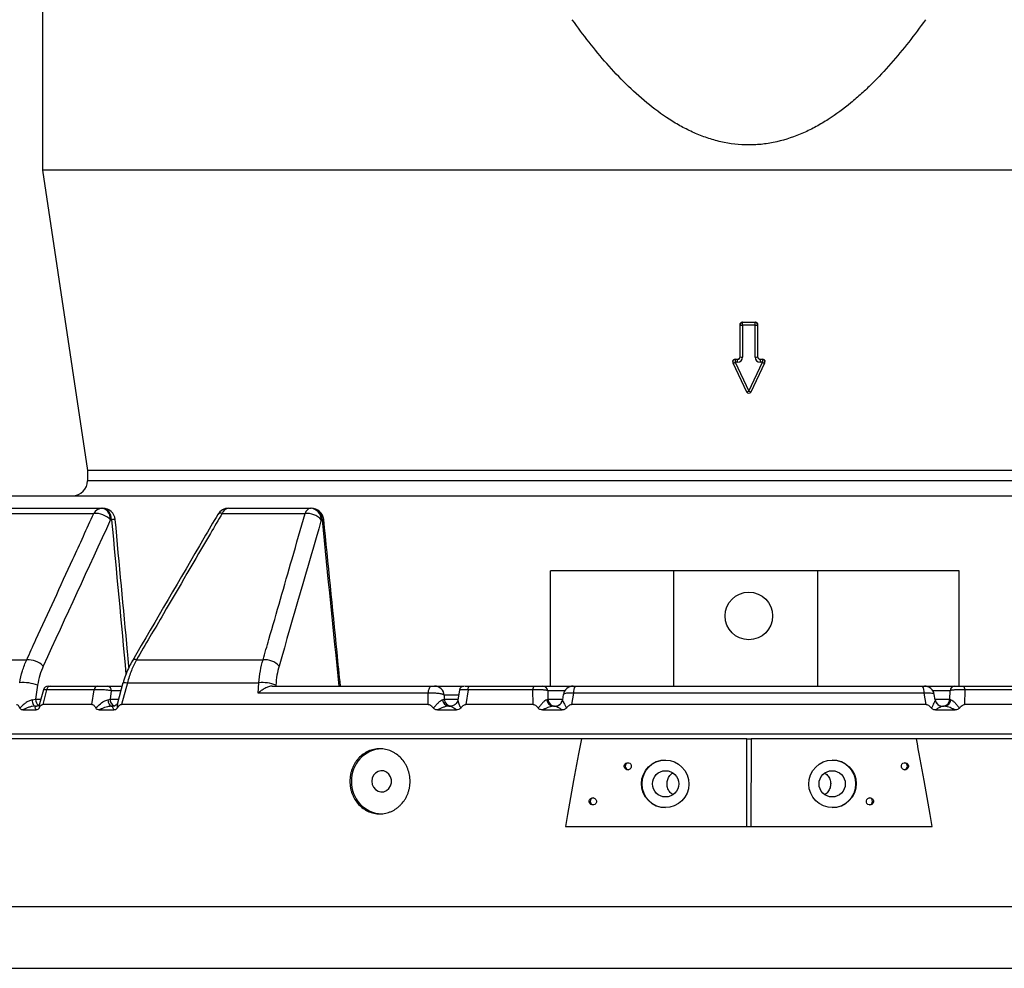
# Model space of a CAD drawing. Header units: millimetres. Extents: x 1309 to 2709, y 450 to 3578.
# Tile 4 of 9: x 1718 to 2111, y 1507 to 1886. Entities that reach past the tile are written whole.
import ezdxf

# ---------------------------------------------------------------- set-up
doc = ezdxf.new("R2010")
doc.units = ezdxf.units.MM

msp = doc.modelspace()

# ---------------------------------------------------------------- linework, layer by layer
at = {"color": 7, "linetype": 'Continuous', "lineweight": 25}
for p, q in [((1727.11, 2577.2), (1727.11, 1825.66)), ((1727.11, 1825.66), (1745.11, 1705.66)), ((2009.11, 1825.66), (1727.11, 1825.66)), ((2291.11, 1825.66), (2009.11, 1825.66)), ((2006.61, 1765), (2006.61, 1764.92)), ((2006.61, 1763.79), (2006.61, 1764.92)), ((2006.61, 1764.92), (2011.61, 1764.92)), ((2011.61, 1765), (2011.61, 1764.92)), ((2011.61, 1763.79), (2011.61, 1764.92)), ((2005.61, 1764.01), (2005.61, 1763.93)), ((2005.61, 1751.09), (2005.61, 1763.93)), ((2011.61, 1763.79), (2006.61, 1763.79)), ((2006.61, 1763.79), (2006.61, 1750.94)), ((2011.61, 1750.94), (2011.61, 1763.79)), ((2012.61, 1764.01), (2012.61, 1763.93)), ((2012.61, 1763.93), (2012.61, 1751.09)), ((2002.68, 1749.2), (2002.68, 1749.11)), ((2003.68, 1750.18), (2003.68, 1750.1)), ((2003.68, 1750.1), (2003.68, 1748.96)), ((2003.68, 1750.1), (2004.61, 1750.1)), ((2004.61, 1750.18), (2004.61, 1750.1)), ((2004.61, 1748.96), (2004.61, 1750.1)), ((2013.61, 1750.18), (2013.61, 1750.1)), ((2013.61, 1750.1), (2013.61, 1748.96)), ((2013.61, 1750.1), (2014.54, 1750.1)), ((2014.54, 1750.18), (2014.54, 1750.1)), ((2014.54, 1750.1), (2014.54, 1748.96)), ((2015.54, 1749.11), (2015.54, 1749.2)), ((2002.77, 1748.68), (2008.2, 1737.17)), ((2003.68, 1748.96), (2009.11, 1737.45)), ((2004.61, 1748.96), (2003.68, 1748.96)), ((2009.11, 1737.45), (2014.54, 1748.96)), ((2010.01, 1737.17), (2015.44, 1748.68)), ((2014.54, 1748.96), (2013.61, 1748.96)), ((1745.11, 1705.66), (1745.11, 1701.66)), ((2009.11, 1705.66), (1745.11, 1705.66)), ((2273.11, 1705.66), (2009.11, 1705.66)), ((1694.11, 1695.66), (2009.11, 1695.66)), ((2009.11, 1695.66), (2324.11, 1695.66)), ((1700.09, 1690.66), (1750.8, 1690.66)), ((1750.8, 1690.66), (1751.2, 1690.66)), ((1801.42, 1690.66), (1834.12, 1690.66)), ((1834.12, 1690.66), (1834.41, 1690.66)), ((1696.31, 1688.6), (1747.64, 1688.6)), ((1798.88, 1688.6), (1831.99, 1688.6)), ((1754.72, 1686.1), (1754.32, 1686.1)), ((1838.72, 1686.1), (1838.44, 1686.1)), ((1929.87, 1619.66), (1929.87, 1665.66)), ((1979.11, 1665.66), (1929.87, 1665.66)), ((1979.11, 1619.66), (1979.11, 1665.66)), ((2093.1, 1665.66), (1979.11, 1665.66)), ((2036.54, 1665.66), (2036.54, 1619.66)), ((2093.1, 1619.66), (2093.1, 1665.66)), ((1653.3, 1630.18), (1720.83, 1630.18)), ((1764.69, 1630.18), (1815.18, 1630.18)), ((1725.2, 1620.01), (1724.36, 1614.4)), ((1730.19, 1619.66), (1749.04, 1619.66)), ((1753.2, 1619.66), (1758.87, 1619.66)), ((1759.22, 1620.94), (1757.02, 1612.92)), ((1761.01, 1620.98), (1758.62, 1612.31)), ((1761.01, 1620.98), (1813.5, 1620.98)), ((1813.2, 1616.79), (1813.5, 1620.98)), ((1818.8, 1619.66), (1882.39, 1619.66)), ((1820.27, 1620.01), (1820.24, 1619.66)), ((1883.67, 1619.66), (1895.4, 1619.66)), ((1895.64, 1619.66), (1895.57, 1619.66)), ((1895.81, 1619.66), (1897.08, 1619.66)), ((1897.11, 1619.66), (1897.11, 1619.66)), ((1897.59, 1619.66), (1923.34, 1619.66)), ((1926.87, 1619.66), (1938.96, 1619.66)), ((1939.8, 1619.66), (2078.41, 1619.66)), ((2078.03, 1619.66), (2078.03, 1619.66)), ((2079.26, 1619.66), (2091.34, 1619.66)), ((2094.87, 1619.66), (2120.62, 1619.66)), ((1727.47, 1618.19), (1725.96, 1612.55)), ((1728.79, 1618.22), (1727.21, 1612.31)), ((1747.73, 1618.22), (1728.79, 1618.22)), ((1746.89, 1612.31), (1747.73, 1618.22)), ((1754.61, 1617.84), (1754.12, 1614.4)), ((1881.11, 1616.79), (1813.2, 1616.79)), ((1881.14, 1612.31), (1881.11, 1616.79)), ((1887.52, 1616.01), (1887.53, 1614.4)), ((1893.55, 1617.98), (1892.93, 1614.12)), ((1897.03, 1618.22), (1896.08, 1612.31)), ((1922.91, 1618.22), (1897.03, 1618.22)), ((1922.97, 1612.31), (1922.91, 1618.22)), ((1928.8, 1617.84), (1928.83, 1614.4)), ((1935.03, 1616.33), (1934.68, 1614.15)), ((1939.1, 1616.79), (1938.37, 1612.31)), ((2079.11, 1616.79), (1939.1, 1616.79)), ((2079.84, 1612.31), (2079.11, 1616.79)), ((2083.49, 1614.19), (2083.15, 1616.3)), ((2089.39, 1614.4), (2089.42, 1617.84)), ((2095.3, 1618.22), (2095.24, 1612.31)), ((2121.18, 1618.22), (2095.3, 1618.22)), ((1722.96, 1614.14), (1724.36, 1614.4)), ((1724.3, 1611.66), (1724.77, 1611.66)), ((1746.89, 1612.31), (1727.21, 1612.31)), ((1753.22, 1614.23), (1754.12, 1614.4)), ((1754.84, 1611.66), (1755.37, 1611.66)), ((1755.72, 1611.66), (1754.84, 1611.66)), ((1881.14, 1612.31), (1758.62, 1612.31)), ((1889.32, 1611.66), (1890, 1611.66)), ((1889.65, 1611.66), (1889.32, 1611.66)), ((1922.97, 1612.31), (1896.08, 1612.31)), ((1931.07, 1611.66), (1931.77, 1611.66)), ((1931.55, 1611.66), (1931.07, 1611.66)), ((1934.75, 1614.18), (1934.72, 1614.14)), ((2079.84, 1612.31), (1938.37, 1612.31)), ((2083.5, 1614.14), (2083.46, 1614.18)), ((2086.44, 1611.66), (2086.46, 1611.66)), ((2086.45, 1611.66), (2087.14, 1611.66)), ((2087.14, 1611.66), (2086.81, 1611.66)), ((2122.13, 1612.31), (2095.24, 1612.31)), ((1719.29, 1610.18), (1724.58, 1610.18)), ((1749.74, 1610.18), (1755.67, 1610.18)), ((1884.83, 1610.18), (1892.39, 1610.18)), ((1926.75, 1610.18), (1934.54, 1610.18)), ((2083.68, 1610.18), (2091.46, 1610.18)), ((1624.11, 1600.66), (2394.11, 1600.66)), ((1942.25, 1598.66), (1624.11, 1598.66)), ((2008.24, 1598.66), (1942.25, 1598.66)), ((2008.29, 1563.66), (2008.24, 1598.66)), ((2008.24, 1598.66), (2009.98, 1598.66)), ((2009.98, 1598.66), (2009.93, 1563.66)), ((2075.96, 1598.66), (2009.98, 1598.66)), ((2394.11, 1598.66), (2075.96, 1598.66)), ((1935.96, 1563.66), (2082.26, 1563.66)), ((1434.11, 1531.66), (2584.11, 1531.66)), ((1434.11, 1507.02), (2584.11, 1507.02))]:
    msp.add_line(p, q, dxfattribs=at)
at = {"color": 1, "linetype": 'Continuous', "lineweight": 25}
for p, q in [((2009.11, 1701.66), (1745.11, 1701.66)), ((2273.11, 1701.66), (2009.11, 1701.66)), ((1758.37, 1617.84), (1754.61, 1617.84)), ((1893.23, 1616.01), (1887.52, 1616.01)), ((1935.65, 1617.84), (1928.8, 1617.84)), ((2089.42, 1617.84), (2082.56, 1617.84)), ((1724.36, 1614.4), (1726.45, 1614.4)), ((1754.12, 1614.4), (1757.43, 1614.4)), ((1887.53, 1614.4), (1892.97, 1614.4)), ((1928.83, 1614.4), (1934.72, 1614.4)), ((2083.46, 1614.4), (2089.39, 1614.4))]:
    msp.add_line(p, q, dxfattribs=at)
at = {"color": 7, "linetype": 'Continuous', "lineweight": 25, "flags": 128}
for points in [[(1754.32, 1686.1), (1754.2, 1687.01), (1753.97, 1687.87), (1753.62, 1688.66), (1753.18, 1689.35), (1752.66, 1689.91), (1752.08, 1690.32), (1751.45, 1690.57), (1750.8, 1690.66)], [(1754.72, 1686.1), (1754.6, 1687.01), (1754.37, 1687.87), (1754.03, 1688.66), (1753.59, 1689.35), (1753.07, 1689.91), (1752.48, 1690.32), (1751.85, 1690.57), (1751.2, 1690.66)], [(1881.11, 1616.79), (1881.18, 1617.39), (1881.29, 1617.94), (1881.43, 1618.44), (1881.59, 1618.86), (1881.77, 1619.2), (1881.97, 1619.46), (1882.18, 1619.61), (1882.39, 1619.66)], [(1897.03, 1618.22), (1897.06, 1618.52), (1897.11, 1618.8), (1897.17, 1619.05), (1897.24, 1619.26), (1897.32, 1619.43), (1897.41, 1619.56), (1897.5, 1619.63), (1897.59, 1619.66)], [(1722.96, 1614.14), (1723.02, 1613.63), (1723.12, 1613.16), (1723.26, 1612.73), (1723.42, 1612.36), (1723.62, 1612.06), (1723.83, 1611.84), (1724.06, 1611.71), (1724.3, 1611.66)], [(1753.22, 1614.23), (1753.29, 1613.71), (1753.41, 1613.22), (1753.57, 1612.77), (1753.77, 1612.39), (1754.01, 1612.08), (1754.27, 1611.85), (1754.55, 1611.71), (1754.84, 1611.66)], [(1931.77, 1611.66), (1931.76, 1611.66), (1931.76, 1611.66), (1932.28, 1611.71), (1932.79, 1611.85), (1933.27, 1612.07), (1933.7, 1612.38), (1934.07, 1612.76), (1934.37, 1613.19), (1934.59, 1613.67), (1934.72, 1614.19)], [(1858.61, 1581.66), (1858.79, 1580.41), (1859.3, 1579.27), (1860.09, 1578.34), (1861.1, 1577.7), (1862.25, 1577.42), (1863.41, 1577.52), (1864.5, 1577.98), (1865.42, 1578.77), (1866.08, 1579.82), (1866.42, 1581.03), (1866.42, 1582.29), (1866.08, 1583.5), (1865.42, 1584.55), (1864.5, 1585.34), (1863.41, 1585.8), (1862.25, 1585.9), (1861.1, 1585.62), (1860.09, 1584.98), (1859.3, 1584.05), (1858.79, 1582.91), (1858.61, 1581.66)]]:
    msp.add_lwpolyline(points, dxfattribs=at)
at = {"color": 1, "linetype": 'Continuous', "lineweight": 25, "flags": 128}
msp.add_lwpolyline([(1759.3, 1620.9), (1759.31, 1620.91), (1759.46, 1621.02), (1759.81, 1621.07), (1760.33, 1621.06), (1761.01, 1620.98)], dxfattribs=at)
at = {"color": 7, "linetype": 'Continuous', "lineweight": 25}
for centre, radius in [((2009.11, 1647.66), 9.5), ((1975.87, 1580.66), 5.24), ((2042.37, 1580.66), 5.24)]:
    msp.add_circle(centre, radius, dxfattribs=at)
for centre, radius, start, end in [((2006.6, 1763.93), 0.995, 89.683, 179.6796), ((2011.61, 1763.93), 0.995, 0.3204, 90.317), ((2006.36, 1765.58), 1.81, 245.3755, 277.7489), ((2011.85, 1765.58), 1.81, 262.2511, 294.6245), ((2003.68, 1749.11), 1, 180, 205.245), ((2004.61, 1751.09), 0.995, 269.6833, 359.6794), ((2004.62, 1750.95), 1.99, 269.6833, 359.6794), ((2006.36, 1752.74), 1.81, 245.3736, 277.7509), ((2011.85, 1752.74), 1.81, 262.2491, 294.6264), ((2013.6, 1750.95), 1.99, 180.3206, 270.3167), ((2013.6, 1751.09), 0.995, 180.3206, 270.3167), ((2014.54, 1749.11), 1, 334.755, 0), ((2009.11, 1737.59), 1, 205.245, 334.755), ((1739.11, 1701.66), 6, 270, 0), ((1750.98, 1686.94), 3.72, 92.7661, 153.5871), ((1751.2, 1685.66), 5, 5.2796, 90), ((1801.42, 1685.66), 5, 90, 149.6575), ((1801.76, 1687.65), 3.03, 96.5391, 161.6932), ((1834.61, 1688.02), 2.69, 100.446, 167.5207), ((1833.8, 1686.04), 4.63, 0.7137, 86.053), ((1834.41, 1685.66), 5, 5.7422, 90), ((1834.09, 1686.04), 4.63, 0.7136, 86.053), ((1748.11, 1679.69), 8.92, 45.8956, 92.9893), ((1832.64, 1680.72), 7.9, 42.8347, 94.7396), ((1721.2, 1621.17), 9.02, 46.1866, 92.3163), ((1815.78, 1622.29), 7.91, 42.9035, 94.3082), ((1719.56, 1605.29), 15.76, 69.0258, 95.5732), ((1729.42, 1617.66), 2, 89.9958, 164.8577), ((1730.39, 1618.06), 1.61, 97.176, 174.1926), ((1749.29, 1618.12), 1.56, 99.1671, 176.2026), ((1752.89, 1617.96), 1.73, 355.7434, 79.5698), ((1815.02, 1607.51), 13.55, 67.2362, 96.4507), ((1883.61, 1615.74), 3.92, 3.9146, 89.104), ((1895.53, 1617.66), 2, 89.998, 170.7965), ((1924.68, 1618.48), 1.79, 138.4665, 188.1099), ((1926.84, 1617.7), 1.96, 3.9145, 89.104), ((1939.01, 1615.66), 4, 89.9997, 170.7375), ((1943.16, 1617.32), 4.09, 145.1274, 187.4944), ((2075.05, 1617.32), 4.09, 352.5056, 34.8726), ((2079.2, 1615.66), 4, 9.2513, 90.0006), ((2091.37, 1617.7), 1.96, 90.896, 176.0855), ((2093.53, 1618.48), 1.79, 351.8901, 41.5335), ((1889.53, 1614.34), 2.69, 184.3068, 265.6111), ((1890.46, 1614.6), 2.94, 183.9144, 269.1041), ((1931.21, 1614.45), 2.79, 184.5927, 267.1109), ((1931.76, 1614.6), 2.94, 183.9144, 269.1041), ((1931.77, 1614.65), 2.99, 270.0021, 297.7163), ((2086.46, 1614.66), 3, 189.006, 269.9963), ((2086.45, 1614.65), 2.99, 234.8193, 269.9957), ((2086.45, 1614.6), 2.94, 270.8959, 356.0856), ((2087, 1614.45), 2.79, 272.8891, 355.4073), ((1863.03, 1582.16), 12.51, 92.2337, 182.298), ((1961.18, 1587.66), 1.45, 98.5024, 180.0976), ((1975.87, 1580.68), 9.48, 90.1094, 180.109), ((2042.33, 1580.66), 9.5, 270.1758, 89.8242), ((2070.98, 1587.66), 1.45, 278.4704, 81.4424), ((1961.18, 1587.66), 1.45, 179.9017, 261.5858), ((1863.03, 1581.16), 12.51, 177.702, 267.7664), ((1975.87, 1580.64), 9.48, 179.891, 269.8906), ((1947.23, 1573.66), 1.45, 98.0747, 180.0987), ((1947.23, 1573.66), 1.45, 179.9015, 262.0129), ((2057.04, 1573.66), 1.45, 278.044, 81.8687)]:
    msp.add_arc(centre, radius, start, end, dxfattribs=at)
at = {"color": 1, "linetype": 'Continuous', "lineweight": 25}
for centre, radius, start, end in [((2003.67, 1749.11), 0.995, 89.6969, 179.6658), ((2014.54, 1749.11), 0.993, 0.2305, 90.4068), ((2002.73, 1750.43), 1.75, 271.3762, 302.8107), ((2015.48, 1750.43), 1.75, 237.1893, 268.6238), ((2008.16, 1738.91), 1.75, 271.3777, 302.81), ((2010.05, 1738.91), 1.75, 237.19, 268.6223), ((1798.31, 1687.02), 1.68, 70.1719, 135.9711), ((1755.54, 1680.83), 5.33, 83.0969, 98.8117), ((1846.1, 1613.86), 72.61, 95.3079, 95.8321), ((1764.17, 1628.65), 1.62, 71.0381, 136.9355), ((1727.49, 1614.42), 3.13, 180.3451, 231.9206), ((1756.87, 1614.27), 2.76, 177.2235, 247.4705), ((1931.76, 1614.66), 3, 297.7271, 350.0175), ((2086.45, 1614.66), 3, 189.9878, 234.8141)]:
    msp.add_arc(centre, radius, start, end, dxfattribs=at)
at = {"color": 7, "linetype": 'Continuous', "lineweight": 25}
for centre, major_axis, ratio, start_param, end_param in [((2009.11, 1806.87), (279.11, 0), 0.150038, 4.703432, 4.721346), ((2009.11, 1791.71), (276.84, 0), 0.150038, 4.692772, 4.696133), ((2009.11, 1791.71), (276.84, 0), 0.150038, 4.728645, 4.732006), ((1750.93, 5027.11), (-438.73, 5783.36), 0.034827, 2.184053, 2.198197), ((2009.11, -20374.04), (-33.57, 22056.64), 0.017389, 0.08724, 0.103868), ((2009.11, -20374.04), (33.57, 22056.64), 0.017389, 6.179318, 6.195945)]:
    msp.add_ellipse(centre, major_axis=major_axis, ratio=ratio, start_param=start_param, end_param=end_param, dxfattribs=at)
at = {"color": 1, "linetype": 'Continuous', "lineweight": 25}
msp.add_ellipse((1808.2, 4581.44), major_axis=(-342.1, 5516.39), ratio=0.049347, start_param=2.120286, end_param=2.133488, dxfattribs=at)
at = {"color": 7, "linetype": 'Continuous', "lineweight": 25}
for centre, major_axis in [((1960.75, 1587.66), (-0.27, 1.42)), ((1975.71, 1580.66), (-1.8, 9.33)), ((2042.51, 1580.66), (1.8, 9.33)), ((2071.41, 1587.66), (0.27, 1.42)), ((1946.83, 1573.66), (-0.27, 1.42)), ((2057.44, 1573.66), (0.27, 1.42))]:
    msp.add_ellipse(centre, major_axis=major_axis, ratio=0.995902, dxfattribs=at)
for points, knots in [([(2079.58, 1885.66), (2077.42, 1882.63), (2075.2, 1879.64), (2070.62, 1873.79), (2068.26, 1870.93), (2063.36, 1865.35), (2060.82, 1862.64), (2056.84, 1858.71), (2055.48, 1857.42), (2052.71, 1854.91), (2051.29, 1853.67), (2046.95, 1850.11), (2043.95, 1847.88), (2039.23, 1844.85), (2037.63, 1843.89), (2035.15, 1842.55), (2034.32, 1842.11), (2032.62, 1841.27), (2031.77, 1840.87), (2027.46, 1838.97), (2023.92, 1837.76), (2019.34, 1836.72), (2018.42, 1836.53), (2016.55, 1836.22), (2015.61, 1836.08), (2012.79, 1835.76), (2010.91, 1835.66), (2005.3, 1835.67), (2001.58, 1836.1), (1996.96, 1837.15), (1996.04, 1837.39), (1994.23, 1837.9), (1993.33, 1838.18), (1990.67, 1839.09), (1988.93, 1839.77), (1985.51, 1841.29), (1983.84, 1842.12), (1981.37, 1843.47), (1980.56, 1843.93), (1978.94, 1844.89), (1978.14, 1845.39), (1974.19, 1847.93), (1971.2, 1850.16), (1965.46, 1854.88), (1962.72, 1857.38), (1957.44, 1862.59), (1954.9, 1865.31), (1949.97, 1870.91), (1947.6, 1873.78), (1943.01, 1879.64), (1940.79, 1882.63), (1938.63, 1885.66)], [0, 0, 0, 0, 0.0625, 0.0625, 0.125, 0.125, 0.1875, 0.1875, 0.21875, 0.21875, 0.25, 0.25, 0.3125, 0.3125, 0.34375, 0.34375, 0.359375, 0.359375, 0.375, 0.375, 0.4375, 0.4375, 0.453125, 0.453125, 0.46875, 0.46875, 0.5, 0.5, 0.5625, 0.5625, 0.578125, 0.578125, 0.59375, 0.59375, 0.625, 0.625, 0.65625, 0.65625, 0.671875, 0.671875, 0.6875, 0.6875, 0.75, 0.75, 0.8125, 0.8125, 0.875, 0.875, 0.9375, 0.9375, 1, 1, 1, 1]), ([(2005.61, 1764.01), (2005.61, 1764.05), (2005.61, 1764.19), (2005.69, 1764.44), (2005.88, 1764.72), (2006.16, 1764.92), (2006.42, 1764.99), (2006.57, 1765), (2006.61, 1765)], [0, 0, 0, 0, 0.068259, 0.282883, 0.49751, 0.712153, 0.926809, 1, 1, 1, 1]), ([(2011.61, 1765), (2011.72, 1764.99), (2011.94, 1764.97), (2012.24, 1764.8), (2012.47, 1764.55), (2012.59, 1764.27), (2012.6, 1764.08), (2012.61, 1764.01)], [0, 0, 0, 0, 0.214579, 0.429284, 0.643993, 0.858686, 1, 1, 1, 1]), ([(2002.68, 1749.2), (2002.69, 1749.29), (2002.7, 1749.5), (2002.86, 1749.79), (2003.1, 1750.02), (2003.39, 1750.16), (2003.59, 1750.18), (2003.68, 1750.18)], [0, 0, 0, 0, 0.186829, 0.401423, 0.616053, 0.830734, 1, 1, 1, 1]), ([(2004.61, 1750.18), (2004.72, 1750.19), (2004.94, 1750.21), (2005.24, 1750.38), (2005.47, 1750.63), (2005.59, 1750.91), (2005.6, 1751.09), (2005.61, 1751.17)], [0, 0, 0, 0, 0.214598, 0.429322, 0.644028, 0.858716, 1, 1, 1, 1]), ([(2012.61, 1751.17), (2012.61, 1751.15), (2012.61, 1751.03), (2012.66, 1750.8), (2012.83, 1750.51), (2013.1, 1750.3), (2013.37, 1750.19), (2013.55, 1750.18), (2013.61, 1750.18)], [0, 0, 0, 0, 0.02304, 0.237681, 0.45232, 0.66697, 0.88164, 1, 1, 1, 1]), ([(2014.54, 1750.18), (2014.65, 1750.17), (2014.87, 1750.15), (2015.17, 1749.98), (2015.4, 1749.73), (2015.53, 1749.45), (2015.52, 1749.27), (2015.52, 1749.2)], [0, 0, 0, 0, 0.214678, 0.429479, 0.644271, 0.85902, 1, 1, 1, 1]), ([(1720.83, 1630.18), (1722.06, 1632.86), (1728.19, 1646.24), (1737.12, 1665.72), (1744.84, 1682.51), (1747.64, 1688.6)], [0, 0, 0, 0, 0.137358, 0.68679, 1, 1, 1, 1]), ([(1797.1, 1688.19), (1795.26, 1685.04), (1783.87, 1665.59), (1772.52, 1646.09), (1763, 1629.75)], [0, 0, 0, 0, 0.161726, 1, 1, 1, 1]), ([(1798.88, 1688.6), (1797.31, 1685.93), (1789.47, 1672.57), (1778.07, 1653.1), (1768.26, 1636.29), (1764.69, 1630.18)], [0, 0, 0, 0, 0.137358, 0.686791, 1, 1, 1, 1]), ([(1815.18, 1630.18), (1815.96, 1632.87), (1819.82, 1646.31), (1825.42, 1665.78), (1830.25, 1682.56), (1831.99, 1688.6)], [0, 0, 0, 0, 0.137981, 0.689906, 1, 1, 1, 1]), ([(1761.65, 1627.2), (1761.46, 1629.2), (1759.63, 1648.84), (1757.81, 1668.48), (1756.18, 1686.12)], [0, 0, 0, 0, 0.101988, 1, 1, 1, 1]), ([(1846.09, 1619.66), (1845.63, 1624.19), (1843.39, 1646.35), (1841.16, 1668.52), (1839.38, 1686.16)], [0, 0, 0, 0, 0.204201, 1, 1, 1, 1]), ([(1718.03, 1620.98), (1718.35, 1622.59), (1718.98, 1625.85), (1720.21, 1628.72), (1720.83, 1630.18)], [0, 0, 0, 0, 0.492647, 1, 1, 1, 1]), ([(1727.44, 1627.68), (1726.95, 1626.5), (1725.96, 1624.11), (1725.46, 1621.39), (1725.2, 1620.01)], [0, 0, 0, 0, 0.492679, 1, 1, 1, 1]), ([(1763, 1629.75), (1762.56, 1628.97), (1761.64, 1627.33), (1760.5, 1624.62), (1759.71, 1622.44), (1759.39, 1621.16), (1759.33, 1620.89)], [0, 0, 0, 0, 0.284598, 0.598562, 0.914771, 1, 1, 1, 1]), ([(1764.69, 1630.18), (1763.96, 1628.77), (1762.47, 1625.9), (1761.5, 1622.64), (1761.01, 1620.98)], [0, 0, 0, 0, 0.492655, 1, 1, 1, 1]), ([(1813.5, 1620.98), (1813.67, 1622.59), (1814.02, 1625.85), (1814.79, 1628.72), (1815.18, 1630.18)], [0, 0, 0, 0, 0.492628, 1, 1, 1, 1]), ([(1821.57, 1627.68), (1821.24, 1626.51), (1820.96, 1625.28), (1820.52, 1622.73), (1820.36, 1621.4), (1820.27, 1620.01)], [0, 0, 0, 0, 0.5, 0.5, 1, 1, 1, 1]), ([(1729.67, 1619.66), (1729.72, 1619.66), (1729.85, 1619.66), (1730.07, 1619.66), (1730.19, 1619.66)], [0, 0, 0, 0, 0.4070971, 1, 1, 1, 1]), ([(1749.04, 1619.66), (1749.08, 1619.66), (1749.17, 1619.66), (1749.3, 1619.66), (1749.43, 1619.66), (1749.57, 1619.66), (1749.72, 1619.66), (1749.87, 1619.66), (1750.15, 1619.66), (1750.57, 1619.66), (1751.15, 1619.66), (1751.72, 1619.66), (1752.18, 1619.66), (1752.52, 1619.66), (1752.76, 1619.66), (1752.99, 1619.66), (1753.13, 1619.66), (1753.2, 1619.66)], [0, 0, 0, 0, 0.036141, 0.071976, 0.107622, 0.143198, 0.178824, 0.214619, 0.250701, 0.375166, 0.500292, 0.62459, 0.749917, 0.812387, 0.874546, 0.936912, 1, 1, 1, 1]), ([(1818.8, 1619.66), (1818.57, 1619.66), (1818.34, 1619.64), (1817.86, 1619.55), (1817.61, 1619.48), (1816.87, 1619.23), (1816.38, 1619.01), (1815.65, 1618.61), (1815.41, 1618.47), (1814.94, 1618.17), (1814.71, 1618.01), (1814.26, 1617.68), (1814.05, 1617.51), (1813.62, 1617.16), (1813.4, 1616.97), (1813.2, 1616.79)], [0, 0, 0, 0, 0.125, 0.125, 0.25, 0.25, 0.5, 0.5, 0.625, 0.625, 0.75, 0.75, 0.875, 0.875, 1, 1, 1, 1]), ([(1882.39, 1619.66), (1882.52, 1619.66), (1882.66, 1619.66), (1882.93, 1619.66), (1883.07, 1619.66), (1883.3, 1619.66), (1883.41, 1619.66), (1883.57, 1619.66), (1883.63, 1619.66), (1883.67, 1619.66)], [0, 0, 0, 0, 0.25, 0.25, 0.5, 0.5, 0.75, 0.75, 1, 1, 1, 1]), ([(1896.43, 1619.66), (1896.48, 1619.66), (1896.64, 1619.66), (1897.06, 1619.66), (1897.41, 1619.66), (1897.59, 1619.66)], [0, 0, 0, 0, 0.182302, 0.590956, 1, 1, 1, 1]), ([(1923.34, 1619.66), (1923.4, 1619.66), (1923.51, 1619.66), (1923.67, 1619.66), (1923.83, 1619.66), (1924, 1619.66), (1924.16, 1619.66), (1924.33, 1619.66), (1924.62, 1619.66), (1925.05, 1619.66), (1925.56, 1619.66), (1926.02, 1619.66), (1926.33, 1619.66), (1926.54, 1619.66), (1926.68, 1619.66), (1926.79, 1619.66), (1926.84, 1619.66), (1926.87, 1619.66)], [0, 0, 0, 0, 0.036141, 0.071976, 0.107622, 0.143198, 0.178824, 0.214619, 0.250701, 0.375166, 0.500292, 0.62459, 0.749917, 0.812387, 0.874546, 0.936912, 1, 1, 1, 1]), ([(1939.02, 1619.66), (1939.02, 1619.66), (1939, 1619.66), (1939.07, 1619.66), (1939.24, 1619.66), (1939.49, 1619.66), (1939.7, 1619.66), (1939.8, 1619.66)], [0, 0, 0, 0, 0.041981, 0.28584, 0.523732, 0.761888, 1, 1, 1, 1]), ([(2078.41, 1619.66), (2078.49, 1619.66), (2078.68, 1619.66), (2078.94, 1619.66), (2079.13, 1619.66), (2079.21, 1619.66), (2079.2, 1619.66), (2079.19, 1619.66)], [0, 0, 0, 0, 0.1893507, 0.432484, 0.6865777, 0.9495747, 1, 1, 1, 1]), ([(2091.34, 1619.66), (2091.36, 1619.66), (2091.39, 1619.66), (2091.44, 1619.66), (2091.51, 1619.66), (2091.58, 1619.66), (2091.65, 1619.66), (2091.74, 1619.66), (2091.91, 1619.66), (2092.2, 1619.66), (2092.65, 1619.66), (2093.17, 1619.66), (2093.63, 1619.66), (2094.01, 1619.66), (2094.3, 1619.66), (2094.59, 1619.66), (2094.78, 1619.66), (2094.87, 1619.66)], [0, 0, 0, 0, 0.036267, 0.072224, 0.107969, 0.143596, 0.179203, 0.21489, 0.250752, 0.376042, 0.500305, 0.625425, 0.749885, 0.812686, 0.874882, 0.937108, 1, 1, 1, 1]), ([(1754.61, 1617.84), (1754.16, 1617.9), (1753.26, 1618.02), (1751.53, 1618.16), (1749.82, 1618.23), (1748.54, 1618.25), (1747.93, 1618.23), (1747.73, 1618.22)], [0, 0, 0, 0, 0.228248, 0.458808, 0.684007, 0.901082, 1, 1, 1, 1]), ([(1887.52, 1616.01), (1887.43, 1616.09), (1887.3, 1616.16), (1887.07, 1616.27), (1886.99, 1616.3), (1886.8, 1616.37), (1886.7, 1616.4), (1886.38, 1616.49), (1886.15, 1616.55), (1885.63, 1616.65), (1885.34, 1616.69), (1884.75, 1616.77), (1884.43, 1616.79), (1883.78, 1616.84), (1883.45, 1616.85), (1882.78, 1616.86), (1882.43, 1616.86), (1881.76, 1616.83), (1881.43, 1616.81), (1881.11, 1616.79)], [0, 0, 0, 0, 0.125, 0.125, 0.1875, 0.1875, 0.25, 0.25, 0.375, 0.375, 0.5, 0.5, 0.625, 0.625, 0.75, 0.75, 0.875, 0.875, 1, 1, 1, 1]), ([(1928.8, 1617.84), (1928.71, 1617.87), (1928.6, 1617.9), (1928.32, 1617.97), (1928.16, 1618), (1927.77, 1618.05), (1927.56, 1618.08), (1927.1, 1618.13), (1926.84, 1618.15), (1926.3, 1618.18), (1926.02, 1618.2), (1925.43, 1618.22), (1925.12, 1618.23), (1924.49, 1618.24), (1924.18, 1618.24), (1923.54, 1618.24), (1923.22, 1618.23), (1922.91, 1618.22)], [0, 0, 0, 0, 0.125, 0.125, 0.25, 0.25, 0.375, 0.375, 0.5, 0.5, 0.625, 0.625, 0.75, 0.75, 0.875, 0.875, 1, 1, 1, 1]), ([(2095.3, 1618.22), (2094.99, 1618.23), (2094.68, 1618.24), (2094.05, 1618.24), (2093.73, 1618.24), (2093.1, 1618.23), (2092.8, 1618.22), (2092.2, 1618.2), (2091.92, 1618.18), (2091.38, 1618.15), (2091.12, 1618.13), (2090.65, 1618.08), (2090.44, 1618.05), (2090.06, 1618), (2089.9, 1617.97), (2089.62, 1617.9), (2089.5, 1617.87), (2089.42, 1617.84)], [0, 0, 0, 0, 0.125, 0.125, 0.25, 0.25, 0.375, 0.375, 0.5, 0.5, 0.625, 0.625, 0.75, 0.75, 0.875, 0.875, 1, 1, 1, 1]), ([(1716.73, 1612.31), (1716.87, 1612.29), (1717.19, 1612.22), (1717.68, 1611.69), (1717.97, 1611.17), (1718.14, 1610.86)], [0, 0, 0, 0, 0.233874, 0.548266, 1, 1, 1, 1]), ([(1722.96, 1614.14), (1722.51, 1614.07), (1722.07, 1613.91), (1721.41, 1613.59), (1721.19, 1613.47), (1720.77, 1613.21), (1720.56, 1613.07), (1719.95, 1612.62), (1719.56, 1612.3), (1718.82, 1611.6), (1718.47, 1611.24), (1718.14, 1610.86)], [0, 0, 0, 0, 0.25, 0.25, 0.375, 0.375, 0.5, 0.5, 0.75, 0.75, 1, 1, 1, 1]), ([(1724.3, 1611.66), (1723.87, 1611.66), (1723.43, 1611.61), (1722.78, 1611.49), (1722.56, 1611.44), (1722.12, 1611.32), (1721.91, 1611.26), (1721.27, 1611.06), (1720.86, 1610.9), (1720.05, 1610.56), (1719.66, 1610.37), (1719.29, 1610.18)], [0, 0, 0, 0, 0.25, 0.25, 0.375, 0.375, 0.5, 0.5, 0.75, 0.75, 1, 1, 1, 1]), ([(1724.58, 1610.18), (1724.51, 1610.34), (1724.27, 1610.84), (1724.15, 1611.48), (1724.58, 1611.61), (1724.77, 1611.66)], [0, 0, 0, 0, 0.215049, 0.662838, 1, 1, 1, 1]), ([(1725.98, 1612.58), (1725.97, 1612.54), (1725.95, 1612.44), (1725.61, 1611.97), (1725.11, 1611.69), (1724.78, 1611.66), (1724.78, 1611.66), (1724.78, 1611.66)], [0, 0, 0, 0, 0.204861, 0.482983, 0.767238, 0.983982, 1, 1, 1, 1]), ([(1725.79, 1610.88), (1725.88, 1611.05), (1726.08, 1611.44), (1726.44, 1611.93), (1726.84, 1612.26), (1727.1, 1612.3), (1727.21, 1612.31)], [0, 0, 0, 0, 0.247068, 0.560261, 0.827289, 1, 1, 1, 1]), ([(1746.89, 1612.31), (1747.04, 1612.29), (1747.38, 1612.23), (1747.93, 1611.71), (1748.24, 1611.19), (1748.42, 1610.88)], [0, 0, 0, 0, 0.231755, 0.535715, 1, 1, 1, 1]), ([(1748.42, 1610.88), (1748.87, 1611.35), (1749.87, 1612.39), (1751.52, 1613.68), (1752.71, 1614.06), (1753.22, 1614.23)], [0, 0, 0, 0, 0.313563, 0.705337, 1, 1, 1, 1]), ([(1754.84, 1611.66), (1754.25, 1611.61), (1752.9, 1611.48), (1751.14, 1610.84), (1750.08, 1610.34), (1749.74, 1610.18)], [0, 0, 0, 0, 0.337162, 0.784951, 1, 1, 1, 1]), ([(1755.37, 1611.66), (1755.22, 1611.66), (1755.14, 1611.61), (1755.09, 1611.49), (1755.08, 1611.44), (1755.09, 1611.32), (1755.1, 1611.26), (1755.16, 1611.06), (1755.23, 1610.9), (1755.42, 1610.56), (1755.54, 1610.37), (1755.67, 1610.18)], [0, 0, 0, 0, 0.25, 0.25, 0.375, 0.375, 0.5, 0.5, 0.75, 0.75, 1, 1, 1, 1]), ([(1757.13, 1612.99), (1757.13, 1612.98), (1757.11, 1612.91), (1756.93, 1612.49), (1756.43, 1611.97), (1755.78, 1611.68), (1755.5, 1611.67), (1755.39, 1611.67)], [0, 0, 0, 0, 0.02962, 0.263993, 0.541762, 0.815833, 1, 1, 1, 1]), ([(1756.99, 1610.86), (1757.12, 1611.06), (1757.37, 1611.48), (1757.81, 1611.97), (1758.25, 1612.27), (1758.52, 1612.3), (1758.62, 1612.31)], [0, 0, 0, 0, 0.289354, 0.597332, 0.85286, 1, 1, 1, 1]), ([(1881.14, 1612.31), (1881.34, 1612.29), (1881.8, 1612.22), (1882.52, 1611.69), (1882.93, 1611.17), (1883.17, 1610.86)], [0, 0, 0, 0, 0.2338726, 0.5482654, 1, 1, 1, 1]), ([(1886.85, 1614.14), (1886.58, 1614.07), (1886.29, 1613.91), (1885.83, 1613.59), (1885.67, 1613.47), (1885.36, 1613.21), (1885.2, 1613.07), (1884.72, 1612.62), (1884.41, 1612.3), (1883.78, 1611.6), (1883.48, 1611.24), (1883.17, 1610.86)], [0, 0, 0, 0, 0.25, 0.25, 0.375, 0.375, 0.5, 0.5, 0.75, 0.75, 1, 1, 1, 1]), ([(1889.32, 1611.66), (1889.02, 1611.66), (1888.69, 1611.61), (1888.15, 1611.49), (1887.96, 1611.44), (1887.58, 1611.32), (1887.39, 1611.26), (1886.81, 1611.06), (1886.41, 1610.9), (1885.62, 1610.56), (1885.22, 1610.37), (1884.83, 1610.18)], [0, 0, 0, 0, 0.25, 0.25, 0.375, 0.375, 0.5, 0.5, 0.75, 0.75, 1, 1, 1, 1]), ([(1891.77, 1612.28), (1891.56, 1612.13), (1891.14, 1611.84), (1890.5, 1611.67), (1890.12, 1611.68), (1890, 1611.68)], [0, 0, 0, 0, 0.39314, 0.816315, 1, 1, 1, 1]), ([(1892.39, 1610.18), (1892.15, 1610.34), (1891.41, 1610.84), (1890.43, 1611.48), (1890.13, 1611.61), (1890, 1611.66)], [0, 0, 0, 0, 0.215045, 0.662832, 1, 1, 1, 1]), ([(1892.92, 1614.14), (1892.91, 1614.06), (1892.87, 1613.69), (1892.56, 1613.07), (1892.17, 1612.51), (1891.83, 1612.32), (1891.77, 1612.28)], [0, 0, 0, 0, 0.114897, 0.49504, 0.90007, 1, 1, 1, 1]), ([(1892.96, 1614.23), (1892.97, 1614.06), (1892.97, 1613.68), (1893.44, 1612.39), (1893.89, 1611.35), (1894.09, 1610.88)], [0, 0, 0, 0, 0.294664, 0.686439, 1, 1, 1, 1]), ([(1894.09, 1610.88), (1894.21, 1611.05), (1894.5, 1611.44), (1895.01, 1611.93), (1895.57, 1612.26), (1895.94, 1612.3), (1896.08, 1612.31)], [0, 0, 0, 0, 0.2470697, 0.5602639, 0.8272932, 1, 1, 1, 1]), ([(1922.97, 1612.31), (1923.17, 1612.29), (1923.63, 1612.23), (1924.35, 1611.71), (1924.76, 1611.19), (1925.01, 1610.88)], [0, 0, 0, 0, 0.231746, 0.535715, 1, 1, 1, 1]), ([(1928.43, 1614.23), (1928.2, 1614.15), (1927.94, 1613.99), (1927.52, 1613.66), (1927.38, 1613.53), (1927.09, 1613.27), (1926.94, 1613.12), (1926.5, 1612.67), (1926.2, 1612.34), (1925.6, 1611.63), (1925.3, 1611.26), (1925.01, 1610.88)], [0, 0, 0, 0, 0.25, 0.25, 0.375, 0.375, 0.5, 0.5, 0.75, 0.75, 1, 1, 1, 1]), ([(1931.07, 1611.66), (1930.66, 1611.61), (1929.7, 1611.48), (1928.12, 1610.84), (1927.09, 1610.34), (1926.75, 1610.18)], [0, 0, 0, 0, 0.337165, 0.784953, 1, 1, 1, 1]), ([(1934.54, 1610.18), (1934.19, 1610.4), (1933.4, 1610.89), (1932.34, 1611.49), (1931.96, 1611.61), (1931.77, 1611.66)], [0, 0, 0, 0, 0.293533, 0.659828, 1, 1, 1, 1]), ([(1934.72, 1614.14), (1934.73, 1614.07), (1934.8, 1613.91), (1934.94, 1613.59), (1934.99, 1613.47), (1935.11, 1613.21), (1935.18, 1613.07), (1935.39, 1612.62), (1935.55, 1612.3), (1935.89, 1611.6), (1936.07, 1611.24), (1936.26, 1610.86)], [0, 0, 0, 0, 0.25, 0.25, 0.375, 0.375, 0.5, 0.5, 0.75, 0.75, 1, 1, 1, 1]), ([(1936.26, 1610.86), (1936.42, 1611.07), (1936.75, 1611.48), (1937.32, 1611.98), (1937.89, 1612.27), (1938.24, 1612.3), (1938.37, 1612.31)], [0, 0, 0, 0, 0.293865, 0.600714, 0.854933, 1, 1, 1, 1]), ([(2079.84, 1612.31), (2080.05, 1612.29), (2080.53, 1612.22), (2081.27, 1611.69), (2081.7, 1611.17), (2081.96, 1610.86)], [0, 0, 0, 0, 0.233874, 0.548265, 1, 1, 1, 1]), ([(2083.5, 1614.14), (2083.48, 1614.07), (2083.42, 1613.91), (2083.28, 1613.59), (2083.22, 1613.47), (2083.1, 1613.21), (2083.03, 1613.07), (2082.82, 1612.62), (2082.67, 1612.3), (2082.33, 1611.6), (2082.15, 1611.24), (2081.96, 1610.86)], [0, 0, 0, 0, 0.25, 0.25, 0.375, 0.375, 0.5, 0.5, 0.75, 0.75, 1, 1, 1, 1]), ([(2086.45, 1611.66), (2086.26, 1611.61), (2085.87, 1611.49), (2084.81, 1610.89), (2084.03, 1610.4), (2083.68, 1610.18)], [0, 0, 0, 0, 0.340172, 0.706467, 1, 1, 1, 1]), ([(2091.46, 1610.18), (2091.13, 1610.34), (2090.09, 1610.84), (2088.51, 1611.48), (2087.55, 1611.61), (2087.14, 1611.66)], [0, 0, 0, 0, 0.215047, 0.662835, 1, 1, 1, 1]), ([(2089.79, 1614.23), (2090.01, 1614.15), (2090.27, 1613.99), (2090.69, 1613.66), (2090.83, 1613.53), (2091.12, 1613.27), (2091.27, 1613.12), (2091.71, 1612.67), (2092.01, 1612.34), (2092.61, 1611.63), (2092.91, 1611.26), (2093.21, 1610.88)], [0, 0, 0, 0, 0.25, 0.25, 0.375, 0.375, 0.5, 0.5, 0.75, 0.75, 1, 1, 1, 1]), ([(2093.21, 1610.88), (2093.34, 1611.05), (2093.63, 1611.44), (2094.15, 1611.93), (2094.72, 1612.26), (2095.09, 1612.3), (2095.24, 1612.31)], [0, 0, 0, 0, 0.24707, 0.560266, 0.827294, 1, 1, 1, 1]), ([(1719.29, 1610.18), (1719.18, 1610.18), (1719.07, 1610.19), (1718.86, 1610.23), (1718.75, 1610.27), (1718.55, 1610.37), (1718.46, 1610.44), (1718.28, 1610.62), (1718.2, 1610.73), (1718.14, 1610.86)], [0, 0, 0, 0, 0.25, 0.25, 0.5, 0.5, 0.75, 0.75, 1, 1, 1, 1]), ([(1725.79, 1610.88), (1725.71, 1610.75), (1725.56, 1610.5), (1725.14, 1610.23), (1724.8, 1610.2), (1724.58, 1610.18)], [0, 0, 0, 0, 0.256517, 0.511805, 1, 1, 1, 1]), ([(1749.74, 1610.18), (1749.54, 1610.19), (1749.19, 1610.22), (1748.71, 1610.46), (1748.52, 1610.74), (1748.42, 1610.88)], [0, 0, 0, 0, 0.412173, 0.721424, 1, 1, 1, 1]), ([(1756.99, 1610.86), (1756.92, 1610.73), (1756.83, 1610.62), (1756.63, 1610.44), (1756.51, 1610.37), (1756.28, 1610.26), (1756.16, 1610.23), (1755.92, 1610.19), (1755.8, 1610.18), (1755.67, 1610.18)], [0, 0, 0, 0, 0.25, 0.25, 0.5, 0.5, 0.75, 0.75, 1, 1, 1, 1]), ([(1884.83, 1610.18), (1884.68, 1610.18), (1884.52, 1610.19), (1884.22, 1610.23), (1884.07, 1610.27), (1883.78, 1610.37), (1883.64, 1610.44), (1883.38, 1610.62), (1883.27, 1610.73), (1883.17, 1610.86)], [0, 0, 0, 0, 0.25, 0.25, 0.5, 0.5, 0.75, 0.75, 1, 1, 1, 1]), ([(1894.09, 1610.88), (1893.98, 1610.75), (1893.76, 1610.5), (1893.17, 1610.23), (1892.7, 1610.2), (1892.39, 1610.18)], [0, 0, 0, 0, 0.256511, 0.511801, 1, 1, 1, 1]), ([(1926.75, 1610.18), (1926.48, 1610.19), (1926.02, 1610.22), (1925.39, 1610.46), (1925.13, 1610.74), (1925.01, 1610.88)], [0, 0, 0, 0, 0.41217, 0.72143, 1, 1, 1, 1]), ([(1936.26, 1610.86), (1936.16, 1610.73), (1936.04, 1610.62), (1935.78, 1610.44), (1935.63, 1610.37), (1935.33, 1610.26), (1935.17, 1610.23), (1934.86, 1610.19), (1934.7, 1610.18), (1934.54, 1610.18)], [0, 0, 0, 0, 0.25, 0.25, 0.5, 0.5, 0.75, 0.75, 1, 1, 1, 1]), ([(2083.68, 1610.18), (2083.52, 1610.18), (2083.36, 1610.19), (2083.04, 1610.23), (2082.88, 1610.27), (2082.58, 1610.37), (2082.44, 1610.44), (2082.17, 1610.62), (2082.05, 1610.73), (2081.96, 1610.86)], [0, 0, 0, 0, 0.25, 0.25, 0.5, 0.5, 0.75, 0.75, 1, 1, 1, 1]), ([(2093.21, 1610.88), (2093.09, 1610.75), (2092.87, 1610.5), (2092.26, 1610.23), (2091.78, 1610.2), (2091.46, 1610.18)], [0, 0, 0, 0, 0.256512, 0.5118, 1, 1, 1, 1]), ([(1849.85, 1581.66), (1849.85, 1582.52), (1849.92, 1583.36), (1850.15, 1584.61), (1850.24, 1585.02), (1850.47, 1585.84), (1850.6, 1586.24), (1851.05, 1587.43), (1851.41, 1588.17), (1852.06, 1589.23), (1852.29, 1589.58), (1852.79, 1590.24), (1853.05, 1590.55), (1853.87, 1591.45), (1854.47, 1591.99), (1855.45, 1592.7), (1855.79, 1592.93), (1856.48, 1593.33), (1857.18, 1593.69), (1857.91, 1593.98), (1858.66, 1594.22), (1859.05, 1594.33), (1860.21, 1594.58), (1860.98, 1594.66), (1862.16, 1594.66), (1862.55, 1594.64), (1863.34, 1594.56), (1863.73, 1594.49), (1864.89, 1594.25), (1865.64, 1594), (1866.74, 1593.51), (1867.1, 1593.33), (1867.8, 1592.93), (1868.14, 1592.71), (1869.13, 1592), (1869.74, 1591.46), (1870.87, 1590.25), (1871.37, 1589.59), (1872.03, 1588.54), (1872.24, 1588.17), (1872.62, 1587.42), (1872.79, 1587.03), (1873.25, 1585.85), (1873.48, 1585.04), (1873.71, 1583.79), (1873.77, 1583.37), (1873.85, 1582.52), (1873.87, 1582.09), (1873.87, 1580.82), (1873.79, 1579.97), (1873.56, 1578.72), (1873.46, 1578.3), (1873.23, 1577.48), (1872.96, 1576.69), (1872.62, 1575.92), (1872.25, 1575.17), (1872.04, 1574.8), (1871.38, 1573.73), (1870.88, 1573.08), (1870.04, 1572.18), (1869.74, 1571.89), (1869.13, 1571.35), (1868.81, 1571.09), (1867.82, 1570.38), (1867.13, 1569.98), (1866.03, 1569.49), (1865.65, 1569.35), (1864.9, 1569.1), (1864.51, 1569), (1863.36, 1568.75), (1862.58, 1568.66), (1861.39, 1568.66), (1861, 1568.68), (1860.22, 1568.76), (1859.83, 1568.83), (1859.06, 1568.99), (1858.68, 1569.09), (1857.93, 1569.34), (1857.56, 1569.48), (1856.47, 1569.97), (1855.79, 1570.37), (1854.49, 1571.31), (1853.88, 1571.86), (1852.78, 1573.06), (1852.29, 1573.71), (1851.64, 1574.78), (1851.44, 1575.15), (1851.07, 1575.9), (1850.74, 1576.66), (1850.48, 1577.46), (1850.25, 1578.27), (1850.15, 1578.69), (1849.92, 1579.95), (1849.85, 1580.8), (1849.85, 1581.66)], [0, 0, 0, 0, 0.03125, 0.03125, 0.046875, 0.046875, 0.0625, 0.0625, 0.09375, 0.09375, 0.109375, 0.109375, 0.125, 0.125, 0.15625, 0.15625, 0.171875, 0.171875, 0.1875, 0.203125, 0.203125, 0.21875, 0.21875, 0.25, 0.25, 0.265625, 0.265625, 0.28125, 0.28125, 0.3125, 0.3125, 0.328125, 0.328125, 0.34375, 0.34375, 0.375, 0.375, 0.40625, 0.40625, 0.421875, 0.421875, 0.4375, 0.4375, 0.46875, 0.46875, 0.484375, 0.484375, 0.5, 0.5, 0.53125, 0.53125, 0.546875, 0.546875, 0.5625, 0.578125, 0.578125, 0.59375, 0.59375, 0.625, 0.625, 0.640625, 0.640625, 0.65625, 0.65625, 0.6875, 0.6875, 0.703125, 0.703125, 0.71875, 0.71875, 0.75, 0.75, 0.765625, 0.765625, 0.78125, 0.78125, 0.796875, 0.796875, 0.8125, 0.8125, 0.84375, 0.84375, 0.875, 0.875, 0.90625, 0.90625, 0.921875, 0.921875, 0.9375, 0.953125, 0.953125, 0.96875, 0.96875, 1, 1, 1, 1]), ([(1976.44, 1580.66), (1976.5, 1581.25), (1976.62, 1582.42), (1977.46, 1583.96), (1978.32, 1584.64), (1978.72, 1584.95)], [0, 0, 0, 0, 0.349424, 0.698847, 1, 1, 1, 1]), ([(2039.46, 1584.93), (2039.74, 1584.75), (2040.51, 1584.25), (2041.35, 1582.94), (2041.84, 1581.23), (2041.73, 1579.42), (2041.01, 1577.81), (2040.2, 1576.74), (2039.59, 1576.43), (2039.51, 1576.39)], [0, 0, 0, 0, 0.098133, 0.272642, 0.447151, 0.621639, 0.796117, 0.970613, 1, 1, 1, 1]), ([(1978.72, 1576.39), (1978.6, 1576.46), (1977.96, 1576.8), (1977.15, 1577.9), (1976.52, 1579.33), (1976.47, 1580.29), (1976.44, 1580.66)], [0, 0, 0, 0, 0.08217, 0.431578, 0.781005, 1, 1, 1, 1])]:
    msp.add_open_spline(points, degree=3, knots=knots, dxfattribs=at)
for points in [[(1754.32, 1686.1), (1745.34, 1666.64), (1736.38, 1647.17), (1727.44, 1627.68)], [(1838.44, 1686.1), (1832.81, 1666.63), (1827.19, 1647.16), (1821.57, 1627.68)], [(1886.85, 1614.14), (1887.16, 1614.22), (1887.38, 1614.31), (1887.53, 1614.4)], [(1928.43, 1614.23), (1928.6, 1614.28), (1928.73, 1614.34), (1928.83, 1614.4)], [(2089.39, 1614.4), (2089.48, 1614.34), (2089.61, 1614.28), (2089.79, 1614.23)]]:
    msp.add_open_spline(points, degree=3, dxfattribs=at)
at = {"color": 1, "linetype": 'Continuous', "lineweight": 25}
for points, knots in [([(1728.79, 1618.22), (1728.47, 1618.23), (1727.83, 1618.25), (1727.46, 1618.22), (1727.52, 1618.18), (1727.53, 1618.17)], [0, 0, 0, 0, 0.451229, 0.901795, 1, 1, 1, 1]), ([(1897.03, 1618.22), (1896.53, 1618.23), (1895.53, 1618.25), (1894.4, 1618.2), (1893.69, 1618.11), (1893.62, 1618.02), (1893.59, 1617.98)], [0, 0, 0, 0, 0.260513, 0.520645, 0.780336, 1, 1, 1, 1]), ([(1939.1, 1616.79), (1938.59, 1616.82), (1937.56, 1616.88), (1936.28, 1616.82), (1935.44, 1616.65), (1935.04, 1616.47), (1935.09, 1616.34), (1935.09, 1616.32)], [0, 0, 0, 0, 0.243273, 0.486766, 0.72798, 0.971913, 1, 1, 1, 1]), ([(2083.1, 1616.3), (2083.11, 1616.32), (2083.18, 1616.47), (2082.71, 1616.67), (2081.74, 1616.84), (2080.46, 1616.88), (2079.52, 1616.81), (2079.11, 1616.79)], [0, 0, 0, 0, 0.054891, 0.31322, 0.566385, 0.810354, 1, 1, 1, 1]), ([(1726.03, 1612.53), (1725.99, 1612.44), (1725.79, 1611.98), (1725.79, 1611.37), (1725.79, 1610.88)], [0, 0, 0, 0, 0.202802, 1, 1, 1, 1]), ([(1757.15, 1612.89), (1757.11, 1612.75), (1756.92, 1612.2), (1756.96, 1611.44), (1756.99, 1610.86)], [0, 0, 0, 0, 0.2443319, 1, 1, 1, 1])]:
    msp.add_open_spline(points, degree=3, knots=knots, dxfattribs=at)

doc.saveas('drawing.dxf')
